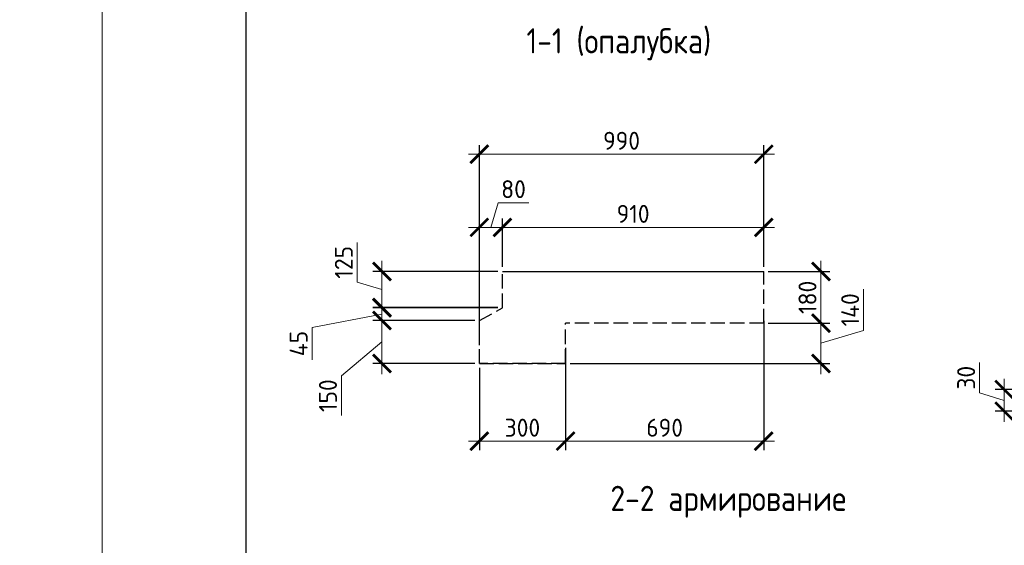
# Model space of a CAD drawing. Header units: millimetres. Extents: x 259029 to 2494469, y -731578 to -57567.
# Tile 215 of 252: x 468339 to 482048, y -504193 to -496876. Entities that reach past the tile are written whole.
import ezdxf
from ezdxf import colors
from ezdxf.entities.mleader import LeaderData, LeaderLine
from ezdxf.math import Vec2, Vec3

# ---------------------------------------------------------------- set-up
doc = ezdxf.new("R2010")
doc.units = ezdxf.units.MM
doc.linetypes.add('______2', pattern=[270, 200, -70])
doc.layers.get('Defpoints').update_dxf_attribs({"color": 140})
for name, color, linetype, lineweight in [('RAZMER', 100, 'Continuous', 15), ('Standard', 7, 'Continuous', 25), ('Выноски', 20, 'Continuous', 20), ('ПЛИТА', 152, 'Continuous', 35), ('РАЗРЕЗЫ', 10, 'Continuous', 60), ('Символы 0.20', 1, 'Continuous', 20), ('Текст', 41, 'Continuous', 30), ('ТОНКИЕ', 7, 'Continuous', 9)]:
    doc.layers.add(name, color=color, linetype=linetype, lineweight=lineweight)
doc.layers.add('ТОЛСТЫЕ_ОСНОВНЫЕ', color=6, linetype='Continuous')
doc.styles.add('ГОСТ', font='GOST_Common.ttf')
doc.dimstyles.new('ГОСТ', dxfattribs={"dimscale": 0, "dimtxt": 2.5, "dimasz": 2.5, "dimexe": 1.25, "dimexo": 0.625, "dimtad": 1, "dimdec": 0, "dimtxsty": 'ГОСТ', "dimblk": 'ARCHTICK', "dimcen": 2.5, "dimdle": 1.5, "dimclrd": 256, "dimclre": 256, "dimclrt": 256, "dimadec": 0, "dimazin": 0, "dimtfac": 1, "dimtdec": 0, "dimtmove": 1, "dimatfit": 3, "dimfxl": 2, "dimtfill": 1, "dimlwd": 0, "dimarcsym": 0})
doc.dimstyles.new('М10', dxfattribs={"dimscale": 0, "dimtxt": 2.5, "dimasz": 2.5, "dimexe": 1.25, "dimexo": 0.625, "dimtad": 1, "dimdec": 0, "dimlfac": 0.1, "dimtxsty": 'ГОСТ', "dimblk": 'ARCHTICK', "dimcen": 2.5, "dimdle": 1.5, "dimclrd": 256, "dimclre": 256, "dimclrt": 256, "dimadec": 0, "dimazin": 0, "dimtfac": 1, "dimtdec": 0, "dimtmove": 1, "dimatfit": 3, "dimfxl": 2, "dimtfill": 1, "dimlwd": -1, "dimarcsym": 0})

# ---------------------------------------------------------------- blocks, each defined once
blk = doc.blocks.new('*U639')
at = {"layer": 'ТОЛСТЫЕ_ОСНОВНЫЕ', "color": 6}
blk.add_lwpolyline([(20, 5), (415, 5), (415, 292), (20, 292)], close=True, dxfattribs=at)
at = {"layer": 'ТОНКИЕ'}
blk.add_lwpolyline([(0, 0), (420, 0), (420, 297), (0, 297)], close=True, dxfattribs=at)
blk = doc.blocks.new('_ArchTick')
at = {"color": 0, "linetype": 'ByBlock', "const_width": 0.15}
blk.add_lwpolyline([(-0.5, -0.5), (0.5, 0.5)], dxfattribs=at)
blk = doc.blocks.new('*D667')
at = {"layer": 'Defpoints', "color": 0, "lineweight": -2, "transparency": 16777216}
for p in [(478699, -498748), (478699, -500381), (474739, -501471)]:
    blk.add_point(p, dxfattribs=at)
at = {"layer": 'РАЗРЕЗЫ', "lineweight": 0, "transparency": 16777216}
blk.add_line((474589, -498748), (478849, -498748), dxfattribs=at)
at = {"layer": 'РАЗРЕЗЫ', "lineweight": -2, "transparency": 16777216}
for p, q in [((474739, -501408), (474739, -498623)), ((478699, -500318), (478699, -498623))]:
    blk.add_line(p, q, dxfattribs=at)
at = {"layer": 'РАЗРЕЗЫ', "lineweight": 0, "transparency": 16777216, "xscale": 250, "yscale": 250, "zscale": 250, "rotation": 180}
blk.add_blockref('_ArchTick', (474739, -498748), dxfattribs=at)
at = {"layer": 'РАЗРЕЗЫ', "lineweight": 0, "transparency": 16777216, "xscale": 250, "yscale": 250, "zscale": 250}
blk.add_blockref('_ArchTick', (478699, -498748), dxfattribs=at)
at = {"layer": 'РАЗРЕЗЫ', "lineweight": 0, "transparency": 16777216, "insert": (476719, -498561), "char_height": 250, "attachment_point": 5, "style": 'ГОСТ', "bg_fill": 3, "box_fill_scale": 1.1, "bg_fill_color": 256, "bg_fill_true_color": 13158600, "bg_fill_transparency": 0}
blk.add_mtext('990', dxfattribs=at)
blk = doc.blocks.new('*D668')
at = {"layer": 'Defpoints', "color": 0, "lineweight": -2, "transparency": 16777216}
for p in [(478699, -500381), (478699, -501101), (479496, -501101)]:
    blk.add_point(p, dxfattribs=at)
at = {"layer": 'РАЗРЕЗЫ', "lineweight": 0, "transparency": 16777216}
blk.add_line((479496, -500231), (479496, -501251), dxfattribs=at)
at = {"layer": 'РАЗРЕЗЫ', "lineweight": -2, "transparency": 16777216}
for p, q in [((478762, -500381), (479621, -500381)), ((478762, -501101), (479621, -501101))]:
    blk.add_line(p, q, dxfattribs=at)
at = {"layer": 'РАЗРЕЗЫ', "lineweight": 0, "transparency": 16777216, "xscale": 250, "yscale": 250, "zscale": 250}
for p, rotation in [((479496, -500381), 90), ((479496, -501101), 270)]:
    blk.add_blockref('_ArchTick', p, dxfattribs=dict(at, rotation=rotation))
at = {"layer": 'РАЗРЕЗЫ', "lineweight": 0, "transparency": 16777216, "insert": (479308, -500741), "char_height": 250, "attachment_point": 5, "rotation": 90, "style": 'ГОСТ', "bg_fill": 3, "box_fill_scale": 1.1, "bg_fill_color": 256, "bg_fill_true_color": 13158600, "bg_fill_transparency": 0}
blk.add_mtext('180', dxfattribs=at)
blk = doc.blocks.new('*D669')
at = {"layer": 'Defpoints', "color": 0, "lineweight": -2, "transparency": 16777216}
for p in [(478699, -501101), (475939, -501661), (479496, -501661)]:
    blk.add_point(p, dxfattribs=at)
at = {"layer": 'РАЗРЕЗЫ', "lineweight": 0, "transparency": 16777216}
for p, q in [((480089, -501203), (480089, -500628)), ((479496, -500951), (479496, -501811)), ((479496, -501381), (480089, -501203))]:
    blk.add_line(p, q, dxfattribs=at)
at = {"layer": 'РАЗРЕЗЫ', "lineweight": -2, "transparency": 16777216}
for p, q in [((478762, -501101), (479621, -501101)), ((476002, -501661), (479621, -501661))]:
    blk.add_line(p, q, dxfattribs=at)
at = {"layer": 'РАЗРЕЗЫ', "lineweight": 0, "transparency": 16777216, "xscale": 250, "yscale": 250, "zscale": 250}
for p, rotation in [((479496, -501101), 90), ((479496, -501661), 270)]:
    blk.add_blockref('_ArchTick', p, dxfattribs=dict(at, rotation=rotation))
at = {"layer": 'РАЗРЕЗЫ', "lineweight": 0, "transparency": 16777216, "insert": (479902, -500915), "char_height": 250, "attachment_point": 5, "rotation": 90, "style": 'ГОСТ', "bg_fill": 3, "box_fill_scale": 1.1, "bg_fill_color": 256, "bg_fill_true_color": 13158600, "bg_fill_transparency": 0}
blk.add_mtext('140', dxfattribs=at)
blk = doc.blocks.new('*D688')
at = {"layer": 'Defpoints', "color": 0, "lineweight": -2, "transparency": 16777216}
for p in [(474739, -501661), (475939, -501661), (475939, -502743)]:
    blk.add_point(p, dxfattribs=at)
at = {"layer": 'РАЗРЕЗЫ', "lineweight": -2, "transparency": 16777216}
for p, q in [((474739, -501723), (474739, -502868)), ((475939, -501723), (475939, -502868))]:
    blk.add_line(p, q, dxfattribs=at)
at = {"layer": 'РАЗРЕЗЫ', "lineweight": 0, "transparency": 16777216}
blk.add_line((474589, -502743), (476089, -502743), dxfattribs=at)
at = {"layer": 'РАЗРЕЗЫ', "lineweight": 0, "transparency": 16777216, "xscale": 250, "yscale": 250, "zscale": 250, "rotation": 180}
blk.add_blockref('_ArchTick', (474739, -502743), dxfattribs=at)
at = {"layer": 'РАЗРЕЗЫ', "lineweight": 0, "transparency": 16777216, "xscale": 250, "yscale": 250, "zscale": 250}
blk.add_blockref('_ArchTick', (475939, -502743), dxfattribs=at)
at = {"layer": 'РАЗРЕЗЫ', "lineweight": 0, "transparency": 16777216, "insert": (475339, -502556), "char_height": 250, "attachment_point": 5, "style": 'ГОСТ', "bg_fill": 3, "box_fill_scale": 1.1, "bg_fill_color": 256, "bg_fill_true_color": 13158600, "bg_fill_transparency": 0}
blk.add_mtext('300', dxfattribs=at)
blk = doc.blocks.new('*D689')
at = {"layer": 'Defpoints', "color": 0, "lineweight": -2, "transparency": 16777216}
for p in [(474739, -499767), (474739, -500381), (475060, -500381)]:
    blk.add_point(p, dxfattribs=at)
at = {"layer": 'РАЗРЕЗЫ', "lineweight": 0, "transparency": 16777216}
for p, q in [((474900, -499767), (475003, -499423)), ((475003, -499423), (475428, -499423)), ((475210, -499767), (474589, -499767))]:
    blk.add_line(p, q, dxfattribs=at)
at = {"layer": 'РАЗРЕЗЫ', "lineweight": -2, "transparency": 16777216}
for p, q in [((474739, -500318), (474739, -499642)), ((475060, -500318), (475060, -499642))]:
    blk.add_line(p, q, dxfattribs=at)
at = {"layer": 'РАЗРЕЗЫ', "lineweight": 0, "transparency": 16777216, "xscale": 250, "yscale": 250, "zscale": 250, "rotation": 180}
blk.add_blockref('_ArchTick', (474739, -499767), dxfattribs=at)
at = {"layer": 'РАЗРЕЗЫ', "lineweight": 0, "transparency": 16777216, "xscale": 250, "yscale": 250, "zscale": 250}
blk.add_blockref('_ArchTick', (475060, -499767), dxfattribs=at)
at = {"layer": 'РАЗРЕЗЫ', "lineweight": 0, "transparency": 16777216, "insert": (475215, -499235), "char_height": 250, "attachment_point": 5, "style": 'ГОСТ', "bg_fill": 3, "box_fill_scale": 1.1, "bg_fill_color": 256, "bg_fill_true_color": 13158600, "bg_fill_transparency": 0}
blk.add_mtext('80', dxfattribs=at)
blk = doc.blocks.new('*D690')
at = {"layer": 'Defpoints', "color": 0, "lineweight": -2, "transparency": 16777216}
for p in [(478699, -499767), (475060, -499867), (478699, -500049)]:
    blk.add_point(p, dxfattribs=at)
at = {"layer": 'РАЗРЕЗЫ', "lineweight": -2, "transparency": 16777216}
for p, q in [((475060, -499804), (475060, -499642)), ((478699, -499986), (478699, -499642))]:
    blk.add_line(p, q, dxfattribs=at)
at = {"layer": 'РАЗРЕЗЫ', "lineweight": 0, "transparency": 16777216}
blk.add_line((474910, -499767), (478849, -499767), dxfattribs=at)
at = {"layer": 'РАЗРЕЗЫ', "lineweight": 0, "transparency": 16777216, "xscale": 250, "yscale": 250, "zscale": 250, "rotation": 180}
blk.add_blockref('_ArchTick', (475060, -499767), dxfattribs=at)
at = {"layer": 'РАЗРЕЗЫ', "lineweight": 0, "transparency": 16777216, "xscale": 250, "yscale": 250, "zscale": 250}
blk.add_blockref('_ArchTick', (478699, -499767), dxfattribs=at)
at = {"layer": 'РАЗРЕЗЫ', "lineweight": 0, "transparency": 16777216, "insert": (476880, -499579), "char_height": 250, "attachment_point": 5, "style": 'ГОСТ', "bg_fill": 3, "box_fill_scale": 1.1, "bg_fill_color": 256, "bg_fill_true_color": 13158600, "bg_fill_transparency": 0}
blk.add_mtext('910', dxfattribs=at)
blk = doc.blocks.new('*D691')
at = {"layer": 'Defpoints', "color": 0, "lineweight": -2, "transparency": 16777216}
for p in [(478699, -501006), (475939, -501381), (478699, -502743)]:
    blk.add_point(p, dxfattribs=at)
at = {"layer": 'РАЗРЕЗЫ', "lineweight": -2, "transparency": 16777216}
for p, q in [((478699, -501069), (478699, -502868)), ((475939, -501443), (475939, -502868))]:
    blk.add_line(p, q, dxfattribs=at)
at = {"layer": 'РАЗРЕЗЫ', "lineweight": 0, "transparency": 16777216}
blk.add_line((475789, -502743), (478849, -502743), dxfattribs=at)
at = {"layer": 'РАЗРЕЗЫ', "lineweight": 0, "transparency": 16777216, "xscale": 250, "yscale": 250, "zscale": 250, "rotation": 180}
blk.add_blockref('_ArchTick', (475939, -502743), dxfattribs=at)
at = {"layer": 'РАЗРЕЗЫ', "lineweight": 0, "transparency": 16777216, "xscale": 250, "yscale": 250, "zscale": 250}
blk.add_blockref('_ArchTick', (478699, -502743), dxfattribs=at)
at = {"layer": 'РАЗРЕЗЫ', "lineweight": 0, "transparency": 16777216, "insert": (477319, -502556), "char_height": 250, "attachment_point": 5, "style": 'ГОСТ', "bg_fill": 3, "box_fill_scale": 1.1, "bg_fill_color": 256, "bg_fill_true_color": 13158600, "bg_fill_transparency": 0}
blk.add_mtext('690', dxfattribs=at)
blk = doc.blocks.new('*D692')
at = {"layer": 'Defpoints', "color": 0, "lineweight": -2, "transparency": 16777216}
for p in [(473383, -501062), (474739, -501062), (474739, -501661)]:
    blk.add_point(p, dxfattribs=at)
at = {"layer": 'РАЗРЕЗЫ', "lineweight": 0, "transparency": 16777216}
for p, q in [((473383, -501811), (473383, -500912)), ((473383, -501361), (472819, -501835)), ((472819, -501835), (472819, -502385))]:
    blk.add_line(p, q, dxfattribs=at)
at = {"layer": 'РАЗРЕЗЫ', "lineweight": -2, "transparency": 16777216}
for p, q in [((474677, -501062), (473258, -501062)), ((474677, -501661), (473258, -501661))]:
    blk.add_line(p, q, dxfattribs=at)
at = {"layer": 'РАЗРЕЗЫ', "lineweight": 0, "transparency": 16777216, "xscale": 250, "yscale": 250, "zscale": 250}
for p, rotation in [((473383, -501062), 90), ((473383, -501661), 270)]:
    blk.add_blockref('_ArchTick', p, dxfattribs=dict(at, rotation=rotation))
at = {"layer": 'РАЗРЕЗЫ', "lineweight": 0, "transparency": 16777216, "insert": (472631, -502110), "char_height": 250, "attachment_point": 5, "rotation": 90, "style": 'ГОСТ', "bg_fill": 3, "box_fill_scale": 1.1, "bg_fill_color": 256, "bg_fill_true_color": 13158600, "bg_fill_transparency": 0}
blk.add_mtext('150', dxfattribs=at)
blk = doc.blocks.new('*D693')
at = {"layer": 'Defpoints', "color": 0, "lineweight": -2, "transparency": 16777216}
for p in [(473383, -500887), (475060, -500887), (474393, -501065)]:
    blk.add_point(p, dxfattribs=at)
at = {"layer": 'РАЗРЕЗЫ', "lineweight": 0, "transparency": 16777216}
for p, q in [((473383, -501215), (473383, -500737)), ((473383, -500976), (472410, -501159)), ((472410, -501159), (472410, -501609))]:
    blk.add_line(p, q, dxfattribs=at)
at = {"layer": 'РАЗРЕЗЫ', "lineweight": -2, "transparency": 16777216}
for p, q in [((474998, -500887), (473258, -500887)), ((474330, -501065), (473258, -501065))]:
    blk.add_line(p, q, dxfattribs=at)
at = {"layer": 'РАЗРЕЗЫ', "lineweight": 0, "transparency": 16777216, "xscale": 250, "yscale": 250, "zscale": 250}
for p, rotation in [((473383, -500887), 90), ((473383, -501065), 270)]:
    blk.add_blockref('_ArchTick', p, dxfattribs=dict(at, rotation=rotation))
at = {"layer": 'РАЗРЕЗЫ', "lineweight": 0, "transparency": 16777216, "insert": (472223, -501384), "char_height": 250, "attachment_point": 5, "rotation": 90, "style": 'ГОСТ', "bg_fill": 3, "box_fill_scale": 1.1, "bg_fill_color": 256, "bg_fill_true_color": 13158600, "bg_fill_transparency": 0}
blk.add_mtext('45', dxfattribs=at)
blk = doc.blocks.new('*D694')
at = {"layer": 'Defpoints', "color": 0, "lineweight": -2, "transparency": 16777216}
for p in [(473383, -500381), (475060, -500381), (475060, -500881)]:
    blk.add_point(p, dxfattribs=at)
at = {"layer": 'РАЗРЕЗЫ', "lineweight": 0, "transparency": 16777216}
for p, q in [((473039, -500528), (473039, -499978)), ((473383, -501031), (473383, -500231)), ((473383, -500631), (473039, -500528))]:
    blk.add_line(p, q, dxfattribs=at)
at = {"layer": 'РАЗРЕЗЫ', "lineweight": -2, "transparency": 16777216}
for p, q in [((474998, -500381), (473258, -500381)), ((474998, -500881), (473258, -500881))]:
    blk.add_line(p, q, dxfattribs=at)
at = {"layer": 'РАЗРЕЗЫ', "lineweight": 0, "transparency": 16777216, "xscale": 250, "yscale": 250, "zscale": 250}
for p, rotation in [((473383, -500381), 90), ((473383, -500881), 270)]:
    blk.add_blockref('_ArchTick', p, dxfattribs=dict(at, rotation=rotation))
at = {"layer": 'РАЗРЕЗЫ', "lineweight": 0, "transparency": 16777216, "insert": (472852, -500253), "char_height": 250, "attachment_point": 5, "rotation": 90, "style": 'ГОСТ', "bg_fill": 3, "box_fill_scale": 1.1, "bg_fill_color": 256, "bg_fill_true_color": 13158600, "bg_fill_transparency": 0}
blk.add_mtext('125', dxfattribs=at)
blk = doc.blocks.new('*D698')
at = {"layer": 'Defpoints', "color": 0, "lineweight": -2, "ltscale": 100, "transparency": 16777216}
for p in [(482757, -502026), (482048, -502326), (482757, -502326)]:
    blk.add_point(p, dxfattribs=at)
at = {"layer": 'RAZMER', "ltscale": 100, "transparency": 16777216}
for p, q in [((481704, -502072), (481704, -501647)), ((482048, -501876), (482048, -502476)), ((482048, -502176), (481704, -502072))]:
    blk.add_line(p, q, dxfattribs=at)
at = {"layer": 'RAZMER', "lineweight": -2, "ltscale": 100, "transparency": 16777216}
for p, q in [((482695, -502026), (481923, -502026)), ((482695, -502326), (481923, -502326))]:
    blk.add_line(p, q, dxfattribs=at)
at = {"layer": 'RAZMER', "ltscale": 100, "transparency": 16777216, "xscale": 250, "yscale": 250, "zscale": 250}
for p, rotation in [((482048, -502026), 90), ((482048, -502326), 270)]:
    blk.add_blockref('_ArchTick', p, dxfattribs=dict(at, rotation=rotation))
at = {"layer": 'RAZMER', "ltscale": 100, "transparency": 16777216, "insert": (481517, -501860), "char_height": 250, "attachment_point": 5, "rotation": 90, "style": 'ГОСТ', "bg_fill": 3, "box_fill_scale": 1.1, "bg_fill_color": 256, "bg_fill_true_color": 13158600, "bg_fill_transparency": 0}
blk.add_mtext('30', dxfattribs=at)
blk = doc.blocks.new('выаыв')
at = {"layer": 'Standard', "color": 7, "linetype": '______2', "lineweight": 30}
for p, q in [((483017, -472887), (483017, -472378)), ((486656, -473099), (486656, -472378)), ((482696, -473063), (483017, -472887)), ((482696, -473659), (482696, -473063)), ((483896, -473659), (483896, -473099)), ((486656, -473099), (483896, -473099)), ((482696, -473659), (482696, -473279)), ((483896, -473659), (482696, -473659)), ((483896, -473659), (482696, -473659)), ((482696, -473659), (483896, -473659)), ((483896, -473659), (482696, -473659))]:
    blk.add_line(p, q, dxfattribs=at)
at = {"layer": 'ПЛИТА', "color": 0, "lineweight": 30}
blk.add_line((483017, -472378), (486656, -472378), dxfattribs=at)
blk = doc.blocks.new('_None')

msp = doc.modelspace()

# ---------------------------------------------------------------- linework, layer by layer
at = {"layer": 'Standard', "color": 7, "linetype": '______2', "lineweight": 30}
for p, q in [((475060.2, -500888.7), (475060.2, -500380.5)), ((478699.2, -501100.7), (478699.2, -500380.5)), ((474739.2, -501065.2), (475060.2, -500888.7)), ((474739.2, -501660.7), (474739.2, -501079.4)), ((475939.2, -501660.7), (475939.2, -501100.7)), ((478699.2, -501100.7), (475939.2, -501100.7)), ((474739.2, -501660.7), (474739.2, -501280.7)), ((475939.2, -501660.7), (474739.2, -501660.7)), ((475939.2, -501660.7), (474739.2, -501660.7)), ((474739.2, -501660.7), (475939.2, -501660.7)), ((475939.2, -501660.7), (474739.2, -501660.7))]:
    msp.add_line(p, q, dxfattribs=at)
at = {"layer": 'ПЛИТА', "color": 0, "lineweight": 30}
msp.add_line((475060.2, -500380.5), (478699.2, -500380.5), dxfattribs=at)

# ---------------------------------------------------------------- block references
at = {"xscale": 100, "yscale": 100, "zscale": 100}
msp.add_blockref('*U639', (469488.3, -513960.7), dxfattribs=at)

# ---------------------------------------------------------------- texts
at = {"layer": 'Текст', "ltscale": 6, "char_height": 350, "width": 9466.585, "attachment_point": 2, "style": 'ГОСТ'}
for s, insert in [('{\\W0.9;1-1 (опалубка)}', (476681, -496995.2)), ('{\\W0.9;2-2 армирование}', (478206, -503364.3))]:
    msp.add_mtext(s, dxfattribs=dict(at, insert=insert))

# ---------------------------------------------------------------- leaders
at = {"layer": 'Символы 0.20'}
ml = msp.add_multileader_mtext('Standard', dxfattribs=at)
ml.set_content('2(л.6)', color=256, style='ГОСТ')
ml.set_leader_properties(color=256, linetype='ByLayer', lineweight=-1)
ml.set_arrow_properties(name='NONE')
ml.build(insert=Vec2(0, 0))
ml.multileader.update_dxf_attribs({"text_left_attachment_type": 6, "text_right_attachment_type": 6, "dogleg_length": 0.25, "arrow_head_size": 200, "scale": 100})
ctx = ml.context
ctx.base_point, ctx.scale, ctx.char_height, ctx.arrow_head_size, ctx.landing_gap_size, ctx.plane_origin = Vec3(371921.2, -497975.7), 100, 250, 200, 25, Vec3(374250.6, -497912.8)
ctx.left_attachment, ctx.right_attachment = 6, 6
notes = []
notes.append((ctx, [(1, (1, 1, 0), (372746.2, -497975.7), (-1, 0), 25, [(0, [(372734.6, -497201.1)], 0, [])])]))
ctx.mtext.insert, ctx.mtext.width, ctx.mtext.defined_height, ctx.mtext.flow_direction = Vec3(371946.2, -497675.7), 1094.387, 742.8, 5
ml = msp.add_multileader_mtext('Standard', dxfattribs=at)
ml.set_content('4(л.6)', color=256, style='ГОСТ')
ml.set_leader_properties(color=256, linetype='ByLayer', lineweight=-1)
ml.set_arrow_properties(name='NONE')
ml.build(insert=Vec2(0, 0))
ml.multileader.update_dxf_attribs({"text_left_attachment_type": 6, "text_right_attachment_type": 6, "dogleg_length": 0.25, "arrow_head_size": 200, "scale": 100})
ctx = ml.context
ctx.base_point, ctx.scale, ctx.char_height, ctx.arrow_head_size, ctx.landing_gap_size, ctx.plane_origin = Vec3(372128.9, -504653.5), 100, 250, 200, 25, Vec3(374320.4, -504547.8)
ctx.left_attachment, ctx.right_attachment = 6, 6
notes.append((ctx, [(1, (1, 1, 0), (372978.9, -504653.5), (-1, 0), 25, [(0, [(372899.1, -503886.6)], 0, [])])]))
ctx.mtext.insert, ctx.mtext.width, ctx.mtext.defined_height, ctx.mtext.flow_direction = Vec3(372153.9, -504353.5), 1094.387, 742.8, 5
for ctx, leaders in notes:
    for number, flags, end, landing, length, lines in leaders:
        leader = LeaderData()
        leader.index, (leader.has_last_leader_line, leader.has_dogleg_vector, leader.attachment_direction) = number, flags
        leader.last_leader_point, leader.dogleg_vector, leader.dogleg_length = Vec3(end), Vec3(landing), length
        for number, points, colour, breaks in lines:
            line = LeaderLine()
            line.index, line.vertices, line.color, line.breaks = number, Vec3.list(points), colors.encode_raw_color(colour), breaks
            leader.lines.append(line)
        ctx.leaders.append(leader)

# ---------------------------------------------------------------- next in the draw order: dimensions: what is measured, and where the dimension line sits
at = {"layer": 'RAZMER', "color": 30, "ltscale": 100}
dim = msp.add_linear_dim(base=(482048, -502325.5), p1=(482757, -502025.5), p2=(482757, -502325.5), angle=90, dimstyle='М10', override={"dimscale": 100, "dimtix": 0, "dimtofl": 1, "dimtmove": 1, "dimatfit": 3}, dxfattribs=at)
dim.commit()
dim.dimension.update_dxf_attribs({"geometry": '*D698', "text_midpoint": (481516.7, -502009.9)})
at = {"layer": 'РАЗРЕЗЫ', "color": 0, "lineweight": 0}
dim = msp.add_linear_dim(base=(478699.2, -498748.2), p1=(474739.2, -501470.7), p2=(478699.2, -500380.7), angle=180, dimstyle='ГОСТ', override={"dimscale": 100, "dimlfac": 0.25, "dimtix": 0, "dimtofl": 1, "dimtmove": 1, "dimatfit": 3}, dxfattribs=at)
dim.commit()
dim.dimension.update_dxf_attribs({"geometry": '*D667', "text_midpoint": (476719.2, -498560.7)})

# ---------------------------------------------------------------- next in the draw order: dimensions: what is measured, and where the dimension line sits
for base, p1, p2, angle, picture, middle in [((474739.2, -499766.7), (475060.2, -500380.5), (474739.2, -500380.5), 180, '*D689', (475065.3, -499235.4)), ((479495.5, -501100.7), (478699.2, -500380.7), (478699.2, -501100.7), 90, '*D668', (479308, -500740.7))]:
    dim = msp.add_linear_dim(base=base, p1=p1, p2=p2, angle=angle, dimstyle='ГОСТ', override={"dimscale": 100, "dimlfac": 0.25, "dimtix": 0, "dimtofl": 1, "dimtmove": 1, "dimatfit": 3}, dxfattribs=at)
    dim.commit()
    dim.dimension.update_dxf_attribs({"geometry": picture, "text_midpoint": middle})

# ---------------------------------------------------------------- next in the draw order: dimensions: what is measured, and where the dimension line sits
for base, p1, p2, angle, picture, middle in [((478699.2, -499766.7), (475060.2, -499867), (478699.2, -500048.7), 180, '*D690', (476879.7, -499579.2)), ((479495.5, -501660.7), (478699.2, -501100.7), (475939.2, -501660.7), 90, '*D669', (479901.8, -501140.1))]:
    dim = msp.add_linear_dim(base=base, p1=p1, p2=p2, angle=angle, dimstyle='ГОСТ', override={"dimscale": 100, "dimlfac": 0.25, "dimtix": 0, "dimtofl": 1, "dimtmove": 1, "dimatfit": 3}, dxfattribs=at)
    dim.commit()
    dim.dimension.update_dxf_attribs({"geometry": picture, "text_midpoint": middle})

# ---------------------------------------------------------------- next in the draw order: dimensions: what is measured, and where the dimension line sits
dim = msp.add_linear_dim(base=(475939.2, -502743.3), p1=(474739.2, -501660.7), p2=(475939.2, -501660.7), angle=180, dimstyle='ГОСТ', override={"dimscale": 100, "dimlfac": 0.25, "dimtix": 0, "dimtofl": 1, "dimtmove": 1, "dimatfit": 3}, dxfattribs=at)
dim.commit()
dim.dimension.update_dxf_attribs({"geometry": '*D688', "text_midpoint": (475339.2, -502555.8)})

# ---------------------------------------------------------------- next in the draw order: dimensions: what is measured, and where the dimension line sits
dim = msp.add_linear_dim(base=(473382.9, -501062.2), p1=(474739.2, -501660.7), p2=(474739.2, -501062.2), angle=90, dimstyle='ГОСТ', override={"dimscale": 100, "dimlfac": 0.25, "dimtix": 0, "dimtofl": 1, "dimtmove": 1, "dimatfit": 3}, dxfattribs=at)
dim.commit()
dim.dimension.update_dxf_attribs({"geometry": '*D692', "text_midpoint": (472818.5, -501897), "dimtype": 160})
dim = msp.add_linear_dim(base=(478699.2, -502743.3), p1=(475939.2, -501380.7), p2=(478699.2, -501006.3), angle=180, dimstyle='ГОСТ', override={"dimscale": 100, "dimlfac": 0.25, "dimtix": 0, "dimtofl": 1, "dimtmove": 1, "dimatfit": 3}, dxfattribs=at)
dim.commit()
dim.dimension.update_dxf_attribs({"geometry": '*D691', "text_midpoint": (477319.2, -502555.8)})

# ---------------------------------------------------------------- next in the draw order: texts
at = {"layer": 'Выноски'}
note = msp.add_mtext_static_columns([''] * 2, width=19641.405, gutter_width=8167.2, height=0, dxfattribs=dict(at, insert=(385740.7, -502617.6), char_height=250, attachment_point=1, style='ГОСТ'))
for column, words in zip([note] + note.columns.linked_columns, ['\\pi10527.89954; \\P\\pi570.45,l346.2,t2000;1.^IОбщие указания см. лист 1. {\\H1.46663x; }\\P2.^IМонтажные узлы 1;2;3;4;6;7;8 см. лист{\\C0; 7.\\H1.45562x; \\H0.68699x;\\P}3.^IСварку производить согласно СП70.1330.2011 электродами Э42 ГОСТ 9467-75*.{\\H1.45929x; }\\P4.^IВсе металлические конструкции окрасить эмалью ПФ-1189 по ГОСТ 6465-79 в два слоя. Эмаль наносить на {\\H1.45807x; }\\P\\pi0,t346.2;грунтовку ГФ-021 по ГОСТ 25129-82 (первый слой - на заводе-изготовителе, второй слой - на монтаже).{\\H1.65848x; }\\P\\pi570.45,t2000;5.^IОгнезащиту металлических косоуров см.л. 9.{\\H1.19167x; }\\P6.^IДлину швов принимать по длине сопряжения свариваемых элементов. все катеты сварных швов принимать {\\H1.54728x; }\\P\\pi0,t346.2;высотой 6 мм, кроме оговоренных.{\\H1.42874x; }\\P\\pi570.45,t2000;7.^IМонтаж стальных конструкций производить в соответствии с указаниями СП 70.1333.0.2012"Несущие и {\\H1.46825x; }\\P\\pi0,t346.2;ограждающие конструкции".{\\H1.45508x; }\\P\\pi570.45,t2000;8.^IЖелезобетонные изделия монтировать на цем-песчаном растворе М100 толщ. 10мм.{\\H1.46099x; }\\P{\\C0;9.^IНа разрезах 1-1;2-2 отметки чистого пола.\\H1.45599x; \\H0.68682x;\\P\\pi10570.70257,l0,tz;\\H1.82587x; \\H0.54768x;\\P\\H1.55804x; \\H0.64183x;\\P\\H1.64732x; \\H0.60705x;\\P\\pi812.5,l41.6675;\\H1.23836x; \\H0.80752x;\\P}', '']):
    column.text = words

# ---------------------------------------------------------------- next in the draw order: dimensions: what is measured, and where the dimension line sits
at = {"layer": 'РАЗРЕЗЫ', "color": 0, "lineweight": 0}
dim = msp.add_linear_dim(base=(473382.9, -500886.7), p1=(474392.9, -501065.2), p2=(475060.2, -500886.7), angle=90, dimstyle='ГОСТ', override={"dimscale": 100, "dimlfac": 0.25, "dimtix": 0, "dimtofl": 1, "dimtmove": 1, "dimatfit": 3}, dxfattribs=at)
dim.commit()
dim.dimension.update_dxf_attribs({"geometry": '*D693', "text_midpoint": (472410.1, -501221.5), "dimtype": 160})

# ---------------------------------------------------------------- next in the draw order: dimensions: what is measured, and where the dimension line sits
dim = msp.add_linear_dim(base=(473382.9, -500380.5), p1=(475060.2, -500880.7), p2=(475060.2, -500380.5), angle=90, dimstyle='ГОСТ', override={"dimscale": 100, "dimlfac": 0.25, "dimtix": 0, "dimtofl": 1, "dimtmove": 1, "dimatfit": 3}, dxfattribs=at)
dim.commit()
dim.dimension.update_dxf_attribs({"geometry": '*D694', "text_midpoint": (472851.7, -500465)})

# ---------------------------------------------------------------- next in the draw order: block references
at = {"layer": 'РАЗРЕЗЫ', "color": 2, "lineweight": -2}
msp.add_blockref('выаыв', (-7957.1, -28002.2), dxfattribs=at)

# ---------------------------------------------------------------- next in the draw order: leaders
at = {"layer": 'Символы 0.20'}
ml = msp.add_multileader_mtext('Standard', dxfattribs=at)
ml.set_content('4(л.6)', color=256, style='ГОСТ')
ml.set_leader_properties(color=256, linetype='ByLayer', lineweight=-1)
ml.set_arrow_properties(name='NONE')
ml.build(insert=Vec2(0, 0))
ml.multileader.update_dxf_attribs({"text_left_attachment_type": 6, "text_right_attachment_type": 6, "dogleg_length": 0.25, "arrow_head_size": 200, "scale": 100})
ctx = ml.context
ctx.base_point, ctx.scale, ctx.char_height, ctx.arrow_head_size, ctx.landing_gap_size, ctx.plane_origin = Vec3(371759.6, -499158.6), 100, 250, 200, 25, Vec3(374250.6, -501442.8)
ctx.left_attachment, ctx.right_attachment = 6, 6
notes = []
notes.append((ctx, [(1, (1, 1, 0), (372609.6, -499158.6), (-1, 0), 25, [(0, [(372767.4, -499932.5)], 0, [])])]))
ctx.mtext.insert, ctx.mtext.width, ctx.mtext.defined_height, ctx.mtext.flow_direction = Vec3(371784.6, -498858.6), 1094.387, 742.8, 5
for ctx, leaders in notes:
    for number, flags, end, landing, length, lines in leaders:
        leader = LeaderData()
        leader.index, (leader.has_last_leader_line, leader.has_dogleg_vector, leader.attachment_direction) = number, flags
        leader.last_leader_point, leader.dogleg_vector, leader.dogleg_length = Vec3(end), Vec3(landing), length
        for number, points, colour, breaks in lines:
            line = LeaderLine()
            line.index, line.vertices, line.color, line.breaks = number, Vec3.list(points), colors.encode_raw_color(colour), breaks
            leader.lines.append(line)
        ctx.leaders.append(leader)

doc.saveas('drawing.dxf')
